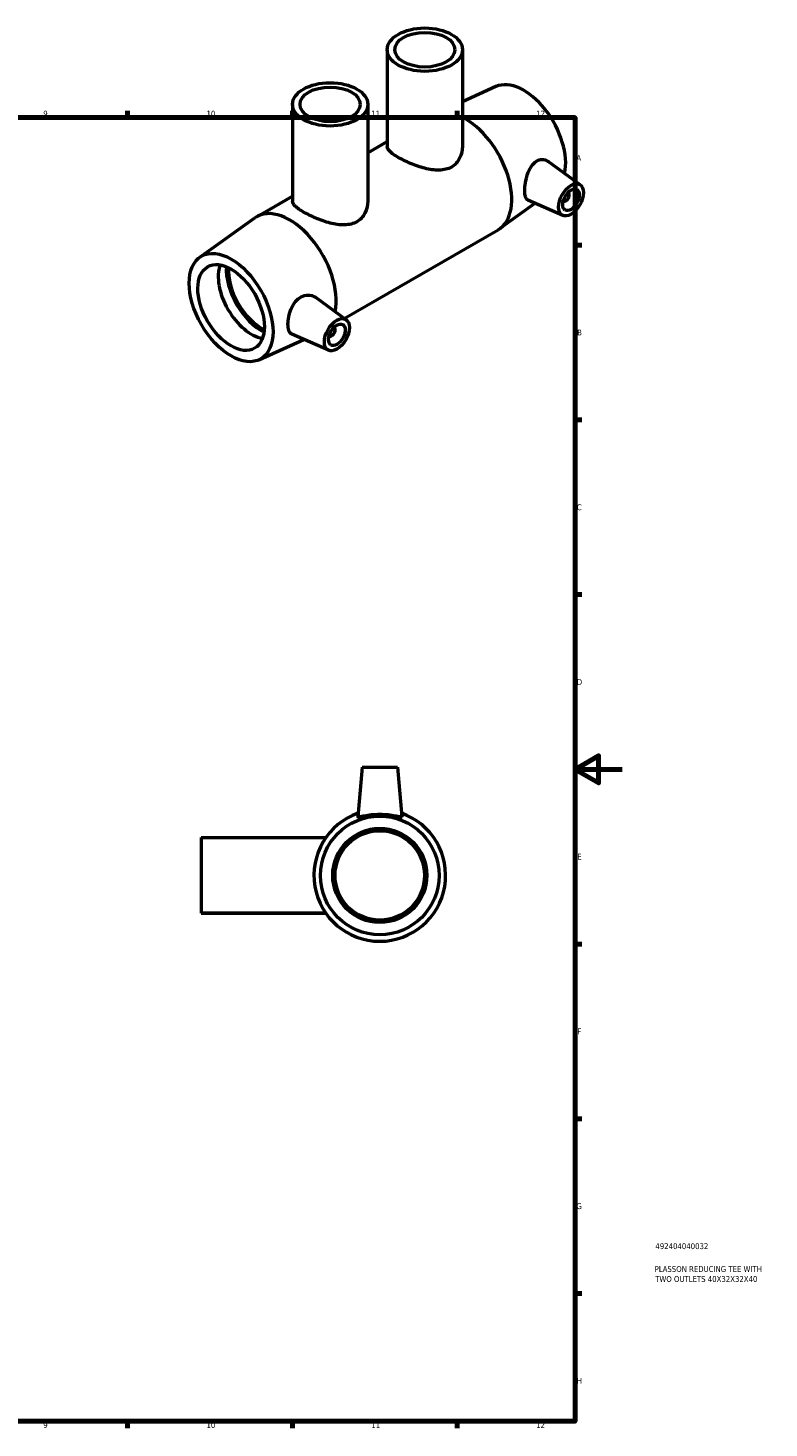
# Model space of a CAD drawing. Header units: millimetres. Extents: x 0 to 903, y -276 to 612.
# Tile 5 of 5: x 588 to 903, y 17 to 612. Entities that reach past the tile are written whole.
import ezdxf

# ---------------------------------------------------------------- set-up
doc = ezdxf.new("R2010")
doc.units = ezdxf.units.MM
for name, color, linetype, lineweight in [('Border (ISO)', 7, 'Continuous', 70), ('Title (ISO)', 7, 'Continuous', 50), ('Visible (ISO)', 7, 'Continuous', 50)]:
    doc.layers.add(name, color=color, linetype=linetype, lineweight=lineweight)
doc.styles.add('Note Text (ISO)', font='tahoma.ttf')

# ---------------------------------------------------------------- blocks, each defined once
blk = doc.blocks.new('Borders Default Border')
at = {"layer": 'Border (ISO)'}
for p, q in [((630.75, 574), (630.75, 576.9)), ((700.83, 574), (700.83, 576.9)), ((770.92, 574), (770.92, 576.9)), ((821, 519.75), (823.9, 519.75)), ((821, 445.5), (823.9, 445.5)), ((821, 371.25), (823.9, 371.25)), ((821, 222.75), (823.9, 222.75)), ((821, 148.5), (823.9, 148.5)), ((821, 74.25), (823.9, 74.25)), ((630.75, 20), (630.75, 17.1)), ((700.83, 20), (700.83, 17.1)), ((770.92, 20), (770.92, 17.1))]:
    blk.add_line(p, q, dxfattribs=at)
at = {"layer": 'Border (ISO)', "flags": 128}
for points in [[(20, 20), (20, 574), (821, 574), (821, 20), (20, 20)], [(841, 297), (821, 297), (831, 302.77), (831, 291.23), (821, 297)]]:
    blk.add_lwpolyline(points, dxfattribs=at)
at = {"layer": 'Border (ISO)', "color": 232, "true_color": 0xca0064, "char_height": 2.5, "attachment_point": 7, "style": 'Note Text (ISO)'}
for s, insert in [('9', (594.88, 574.35)), ('10', (664.29, 574.35)), ('11', (734.37, 574.4)), ('12', (804.46, 574.4)), ('A', (821.59, 555.62)), ('B', (821.89, 481.38)), ('C', (821.73, 407.08)), ('D', (821.73, 332.88)), ('E', (821.94, 258.63)), ('F', (822, 184.38)), ('G', (821.61, 110.08)), ('H', (821.74, 35.88)), ('9', (594.88, 17.05)), ('10', (664.29, 17.05)), ('11', (734.37, 17.1)), ('12', (804.46, 17.1))]:
    blk.add_mtext(s, dxfattribs=dict(at, insert=insert))
blk = doc.blocks.new('Title Blocks ISO')
at = {"layer": 'Title (ISO)', "color": 232, "true_color": 0xca0064, "style": 'Note Text (ISO)'}
for tag, p in [('PART_NUMBER_001', (34.16, 73.13)), ('DESCRIPTION_001', (33.84, 63.4)), ('DESCRIPTION_002', (34.09, 59.18))]:
    blk.add_attdef(tag, p, '', height=2.5, dxfattribs=at)

msp = doc.modelspace()

# ---------------------------------------------------------------- linework, layer by layer
at = {"layer": 'Visible (ISO)'}
for p, q in [((741.124, 602.834), (741.124, 561.64)), ((773.124, 602.834), (773.124, 561.64)), ((787.353, 587.141), (773.124, 580.699)), ((700.857, 579.602), (700.857, 538.427)), ((732.857, 579.602), (732.857, 538.388)), ((732.857, 559.037), (741.124, 563.797)), ((823.247, 545.384), (809.57, 555.345)), ((817.981, 542.086), (818.156, 541.986)), ((685.663, 531.86), (700.857, 540.609)), ((804.095, 537.563), (789.048, 526.825)), ((815.776, 532.41), (800.953, 538.949)), ((815.985, 538.62), (816.159, 538.519)), ((661.479, 514.656), (684.895, 531.366)), ((722.856, 488.656), (788.28, 526.331)), ((723.687, 488.05), (710.769, 497.459)), ((716.215, 475.077), (700.623, 481.955)), ((718.595, 484.652), (718.42, 484.753)), ((686.59, 471.049), (705.716, 479.708)), ((716.599, 481.186), (716.424, 481.287)), ((730.464, 297.927), (728.618, 276.832)), ((730.464, 297.927), (745.464, 297.927)), ((745.464, 297.927), (747.309, 276.832)), ((661.964, 267.981), (661.964, 235.981)), ((661.964, 267.981), (715.023, 267.981)), ((661.964, 235.981), (661.964, 235.927)), ((661.964, 235.981), (714.948, 235.981)), ((661.964, 235.927), (714.985, 235.927))]:
    msp.add_line(p, q, dxfattribs=at)
for radius in [25.2, 20, 19]:
    msp.add_circle((737.964, 251.927), radius, dxfattribs=at)
msp.add_arc((737.964, 251.927), 28, 109.206236, 70.793764, dxfattribs=at)
for centre, major_axis, ratio in [((757.124, 602.834), (16, 0), 0.5758617), ((757.124, 602.834), (12.8, 0), 0.5758617), ((716.857, 579.602), (16, 0), 0.5758617), ((716.857, 579.602), (12.8, 0), 0.5758617), ((819.279, 539.031), (-3.743, -6.499), 0.5780931), ((819.279, 539.031), (-2.495, -4.333), 0.5780931), ((674.746, 493.262), (12.576, -21.838), 0.5780931), ((674.746, 493.262), (9.981, -17.332), 0.5780931), ((719.718, 481.698), (-3.743, -6.499), 0.5780931), ((719.718, 481.698), (-2.495, -4.333), 0.5780931)]:
    msp.add_ellipse(centre, major_axis=major_axis, ratio=ratio, dxfattribs=at)
for centre, major_axis, start_param, end_param in [((799.197, 564.928), (-12.576, 21.838), 3.7000508, 6.2267996), ((774.307, 550.595), (13.973, -24.264), 0, 2.4178989), ((817.157, 540.252), (0.998, 1.733), 2.9593736, 6.4654043), ((699.636, 507.595), (-13.973, 24.264), 3.709852, 6.339571), ((683.42, 498.257), (-9.981, 17.332), 0.4476585, 2.6939341), ((687.757, 500.754), (-10.631, 18.461), 0.7184411, 2.4231515), ((687.757, 500.754), (-9.981, 17.332), 0.7066425, 2.4349501), ((717.597, 482.919), (0.998, 1.733), 2.9593736, 6.4654043)]:
    msp.add_ellipse(centre, major_axis=major_axis, ratio=0.5780931, start_param=start_param, end_param=end_param, dxfattribs=at)
for points, knots in [([(773.124, 561.64), (773.124, 559.997), (772.739, 558.219), (771.532, 555.894), (771.028, 555.176), (769.847, 553.924), (769.17, 553.393), (767.706, 552.549), (766.885, 552.219), (765.113, 551.769), (764.162, 551.651), (761.211, 551.581), (759.101, 551.921), (756.141, 552.677), (755.12, 552.986), (753.077, 553.689), (752.055, 554.082), (750.083, 554.911), (749.13, 555.347), (747.358, 556.22), (746.539, 556.657), (745.082, 557.496), (744.406, 557.92), (743.223, 558.748), (742.717, 559.152), (741.911, 559.924), (741.609, 560.293), (741.216, 560.993), (741.124, 561.325), (741.124, 561.64)], [3.714485, 3.714485, 3.714485, 3.714485, 4.3356742, 4.3356742, 4.6462688, 4.6462688, 4.9568634, 4.9568634, 5.267458, 5.267458, 5.5780526, 5.5780526, 6.1992418, 6.1992418, 6.5082551, 6.5082551, 6.8172685, 6.8172685, 7.1262818, 7.1262818, 7.4352951, 7.4352951, 7.7443085, 7.7443085, 8.0533218, 8.0533218, 8.3623351, 8.3623351, 8.6713485, 8.6713485, 8.6713485, 8.6713485]), ([(800.954, 538.949), (800.903, 538.971), (800.854, 538.997), (800.422, 539.253), (800.113, 539.705), (799.711, 541.047), (799.616, 541.94), (799.616, 543.891), (799.711, 545.063), (800.113, 547.496), (800.422, 548.754), (801.199, 551.015), (801.723, 552.17), (803.009, 554.112), (803.776, 554.897), (805.318, 555.874), (806.174, 556.151), (807.845, 556.177), (808.657, 555.93), (809.401, 555.464), (809.486, 555.406), (809.57, 555.345)], [0.687265, 0.687265, 0.687265, 0.687265, 0.7312609, 0.7312609, 1.0890932, 1.0890932, 1.4469255, 1.4469255, 1.8047578, 1.8047578, 2.1625901, 2.1625901, 2.5282205, 2.5282205, 2.893851, 2.893851, 3.23726, 3.23726, 3.580669, 3.580669, 3.6255365, 3.6255365, 3.6255365, 3.6255365]), ([(732.857, 538.388), (732.857, 538.388), (732.857, 538.387), (732.857, 536.742), (732.471, 534.961), (731.265, 532.634), (730.761, 531.914), (729.58, 530.662), (728.903, 530.13), (727.439, 529.287), (726.617, 528.956), (724.846, 528.508), (723.895, 528.39), (720.945, 528.324), (718.835, 528.667), (715.876, 529.426), (714.855, 529.737), (712.812, 530.443), (711.79, 530.838), (709.817, 531.67), (708.864, 532.108), (707.092, 532.984), (706.272, 533.423), (704.815, 534.265), (704.139, 534.691), (702.957, 535.522), (702.451, 535.928), (701.644, 536.703), (701.343, 537.073), (700.949, 537.777), (700.857, 538.11), (700.857, 538.427), (700.857, 538.427), (700.857, 538.427)], [3.7141127, 3.7141127, 3.7141127, 3.7141127, 3.714307, 3.714307, 4.3355892, 4.3355892, 4.6462303, 4.6462303, 4.9568714, 4.9568714, 5.2675125, 5.2675125, 5.5781536, 5.5781536, 6.1994358, 6.1994358, 6.5085982, 6.5085982, 6.8177607, 6.8177607, 7.1269232, 7.1269232, 7.4360856, 7.4360856, 7.7449514, 7.7449514, 8.0538172, 8.0538172, 8.362683, 8.362683, 8.6715488, 8.6715488, 8.6717414, 8.6717414, 8.6717414, 8.6717414]), ([(700.624, 481.956), (700.519, 482.002), (700.421, 482.054), (699.876, 482.408), (699.512, 482.911), (699.04, 484.298), (698.93, 485.184), (698.93, 487.068), (699.04, 488.19), (699.512, 490.506), (699.876, 491.699), (700.779, 493.807), (701.38, 494.868), (702.832, 496.64), (703.688, 497.349), (705.478, 498.291), (706.523, 498.55), (708.546, 498.513), (709.521, 498.221), (710.466, 497.668), (710.619, 497.567), (710.768, 497.458)], [0.6164518, 0.6164518, 0.6164518, 0.6164518, 0.6868181, 0.6868181, 1.0324933, 1.0324933, 1.3781685, 1.3781685, 1.7238437, 1.7238437, 2.0695189, 2.0695189, 2.4129279, 2.4129279, 2.756337, 2.756337, 3.1219674, 3.1219674, 3.4875978, 3.4875978, 3.5598679, 3.5598679, 3.5598679, 3.5598679]), ([(747.306, 276.805), (747.274, 276.72), (747.01, 276.72), (746.02, 276.875), (745.293, 277.024), (743.646, 277.32), (742.609, 277.487), (740.344, 277.724), (739.116, 277.791), (736.811, 277.791), (735.583, 277.724), (733.319, 277.487), (732.282, 277.32), (730.634, 277.024), (729.908, 276.875), (728.917, 276.72), (728.653, 276.72), (728.618, 276.813), (728.617, 276.822), (728.618, 276.832)], [0, 0, 0, 0, 0.343409, 0.343409, 0.6868181, 0.6868181, 1.0324933, 1.0324933, 1.3781685, 1.3781685, 1.7238437, 1.7238437, 2.0695189, 2.0695189, 2.4129279, 2.4129279, 2.756337, 2.756337, 2.7885094, 2.7885094, 2.7885094, 2.7885094])]:
    msp.add_open_spline(points, degree=3, knots=knots, dxfattribs=at)
msp.add_open_spline([(747.309, 276.832), (747.31, 276.822), (747.309, 276.813), (747.306, 276.805)], degree=3, dxfattribs=at)

# ---------------------------------------------------------------- block references
msp.add_blockref('Borders Default Border', (0, 0))
msp.add_blockref('Title Blocks ISO', (821, 20)).add_auto_attribs({'PART_NUMBER_001': '492404040032', 'DESCRIPTION_001': 'PLASSON REDUCING TEE WITH', 'DESCRIPTION_002': 'TWO OUTLETS 40X32X32X40'})

doc.saveas('drawing.dxf')
